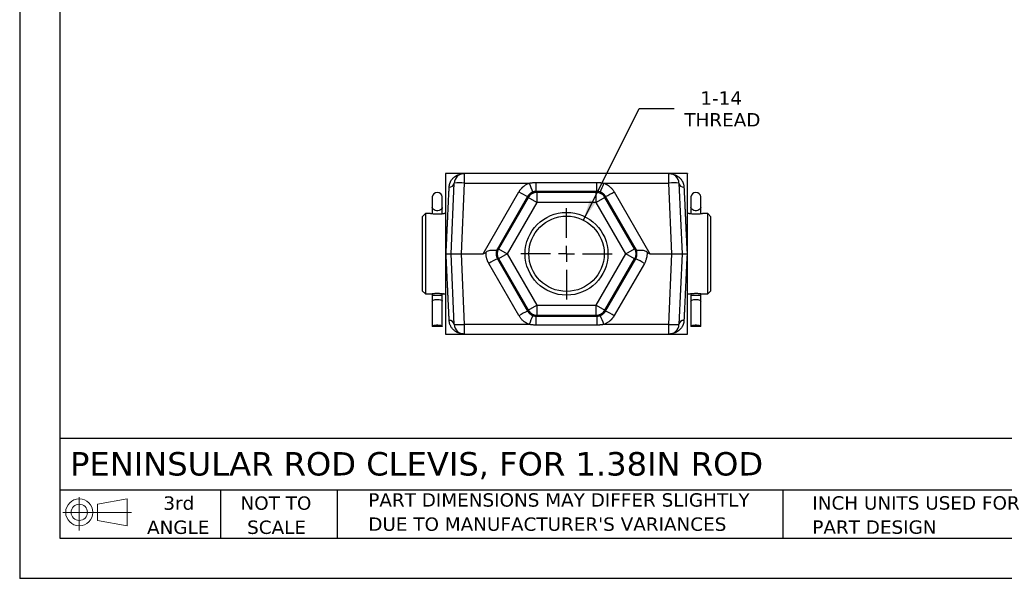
# Model space of a CAD drawing. Header units: inches. Extents: x 0 to 22, y 0 to 17.
# Tile 1 of 5: x 0 to 12.3, y 0 to 7. Entities that reach past the tile are written whole.
import ezdxf

# ---------------------------------------------------------------- set-up
doc = ezdxf.new("R2010")
doc.units = ezdxf.units.IN
doc.header["$LTSCALE"] = 2
doc.header["$MEASUREMENT"] = 0
doc.linetypes.add('SLD-Center', pattern=[0.75, 0.6, -0.05, 0.05, -0.05])
doc.linetypes.add('SLD-Solid', pattern=[0])
doc.layers.add('CENTER', color=40, linetype='SLD-Center')
doc.layers.add('SLD-DEFPOINTS', color=7, linetype='Continuous')
doc.layers.add('DIMENSIONS', color=140, linetype='SLD-Solid', lineweight=25)
doc.layers.add('TEXT', color=140, linetype='SLD-Solid', lineweight=25)
doc.styles.add('SLDTEXTSTYLE0', font='VERDANA.TTF')
doc.dimstyles.new('SLDDIMSTYLE4', dxfattribs={"dimtxt": 0.169922, "dimasz": 0.26, "dimexe": 0, "dimexo": 0.0625, "dimgap": 0.04248, "dimtad": 0, "dimtih": 1, "dimtoh": 1, "dimrnd": 1e-09, "dimzin": 12, "dimdsep": 46, "dimtxsty": 'SLDTEXTSTYLE0', "dimsah": 1, "dimcen": 0, "dimadec": 0, "dimazin": 3, "dimtfac": 1, "dimtofl": 0, "dimtmove": 0, "dimatfit": 3, "dimfxl": 0, "dimfrac": 2, "dimtolj": 1, "dimtzin": 12, "dimarcsym": 0})

# ---------------------------------------------------------------- blocks, each defined once
blk = doc.blocks.new('Block11')
at = {"color": 7, "linetype": 'SLD-Solid', "lineweight": 18}
for p, q in [((0.204, 0.418), (0.204, 0)), ((0.431, 0.328), (0.801, 0.396)), ((0.801, 0.396), (0.801, 0.058)), ((0.431, 0.126), (0.431, 0.328)), ((0, 0.227), (0.856, 0.227)), ((0.431, 0.126), (0.801, 0.058))]:
    blk.add_line(p, q, dxfattribs=at)
for radius in [0.169, 0.101]:
    blk.add_circle((0.204, 0.227), radius, dxfattribs=at)
blk = doc.blocks.new('Block12')
at = {"layer": 'SLD-DEFPOINTS'}
blk.add_blockref('Block11', (0, 0), dxfattribs=at)
blk = doc.blocks.new('SW_NOTE_0_2')
at = {"layer": 'TEXT', "color": 0, "char_height": 0.16667, "attachment_point": 1, "style": 'SLDTEXTSTYLE0'}
for s, insert in [('PART DIMENSIONS MAY DIFFER SLIGHTLY ', (0, 0.212)), ("DUE TO MANUFACTURER'S VARIANCES", (0, -0.089))]:
    blk.add_mtext(s, dxfattribs=dict(at, insert=insert))
blk = doc.blocks.new('SW_NOTE_0_3')
at = {"layer": 'TEXT', "color": 0, "char_height": 0.1667, "attachment_point": 2, "style": 'SLDTEXTSTYLE0'}
for s, insert in [('NOT TO', (0.414, 0.212)), ('SCALE', (0.422, -0.089))]:
    blk.add_mtext(s, dxfattribs=dict(at, insert=insert))
blk = doc.blocks.new('SW_NOTE_0_4')
at = {"layer": 'TEXT', "color": 0, "char_height": 0.1667, "attachment_point": 2, "style": 'SLDTEXTSTYLE0'}
for s, insert in [('3rd', (0.182, 0.212)), ('ANGLE', (0.175, -0.089))]:
    blk.add_mtext(s, dxfattribs=dict(at, insert=insert))
blk = doc.blocks.new('SW_NOTE_0_5')
at = {"layer": 'TEXT', "color": 0, "char_height": 0.16667, "attachment_point": 1, "style": 'SLDTEXTSTYLE0'}
for s, insert in [('INCH UNITS USED FOR ', (0, 0.212)), ('PART DESIGN', (0, -0.089))]:
    blk.add_mtext(s, dxfattribs=dict(at, insert=insert))
blk = doc.blocks.new('_D_8')
at = {"layer": 'DIMENSIONS'}
for p, q in [((7.018, 4.464), (7.711, 5.856)), ((7.711, 5.856), (8.149, 5.856))]:
    blk.add_line(p, q, dxfattribs=at)
blk.add_solid([(7.018, 4.464), (7.169, 4.678), (7.098, 4.714)], dxfattribs=at)
at = {"layer": 'DIMENSIONS', "char_height": 0.1667, "attachment_point": 1, "style": 'SLDTEXTSTYLE0'}
for s, insert in [('1-14', (8.473, 6.067)), ('THREAD', (8.274, 5.797))]:
    blk.add_mtext(s, dxfattribs=dict(at, insert=insert))
blk = doc.blocks.new('SW_CENTERMARKSYMBOL_1')
at = {"layer": 'CENTER', "color": 0}
for p, q in [((0, 0.2), (0, 0.56875)), ((-0.2, 0), (-0.56875, 0)), ((0, 0), (-0.1, 0)), ((0, 0), (0, 0.1)), ((0, 0), (0, -0.1)), ((0, 0), (0.1, 0)), ((0.2, 0), (0.56875, 0)), ((0, -0.2), (0, -0.56875))]:
    blk.add_line(p, q, dxfattribs=at)

msp = doc.modelspace()

# ---------------------------------------------------------------- linework, layer by layer
at = {"color": 7, "linetype": 'SLD-Solid'}
for p in [(0, 17), (22, 0)]:
    msp.add_line(p, (0, 0), dxfattribs=at)
for p, q in [((5.534, 5.044), (5.301, 5.044)), ((5.303, 5.044), (5.301, 5.044)), ((5.534, 5.044), (5.534, 4.924)), ((8.083, 5.044), (5.534, 5.044)), ((8.316, 5.044), (8.083, 5.044)), ((8.083, 4.924), (8.083, 5.044)), ((5.301, 5.004), (5.301, 3.083)), ((5.371, 4.044), (5.409, 4.924)), ((5.534, 4.924), (5.496, 4.044)), ((5.534, 4.924), (6.344, 4.924)), ((6.432, 4.821), (6.432, 4.932)), ((6.432, 4.932), (7.185, 4.932)), ((7.185, 4.821), (7.185, 4.932)), ((7.273, 4.924), (8.083, 4.924)), ((8.121, 4.044), (8.083, 4.924)), ((8.208, 4.924), (8.246, 4.044)), ((8.316, 3.083), (8.316, 5.004)), ((5.771, 4.044), (6.216, 4.815)), ((6.432, 4.821), (6.439, 4.809)), ((7.185, 4.821), (6.432, 4.821)), ((6.439, 4.809), (6.439, 4.684)), ((7.178, 4.809), (6.439, 4.809)), ((7.178, 4.809), (7.185, 4.821)), ((7.178, 4.684), (7.178, 4.809)), ((7.401, 4.815), (7.846, 4.044)), ((5.137, 4.752), (5.137, 4.62)), ((5.261, 4.62), (5.261, 4.752)), ((6.324, 4.758), (5.943, 4.098)), ((6.331, 4.747), (5.961, 4.106)), ((6.439, 4.684), (6.069, 4.044)), ((6.331, 4.747), (6.324, 4.758)), ((6.439, 4.684), (6.331, 4.747)), ((7.178, 4.684), (6.439, 4.684)), ((7.286, 4.747), (7.178, 4.684)), ((7.548, 4.044), (7.178, 4.684)), ((7.293, 4.758), (7.286, 4.747)), ((7.656, 4.106), (7.286, 4.747)), ((7.674, 4.098), (7.293, 4.758)), ((8.356, 4.752), (8.356, 4.62)), ((8.48, 4.62), (8.48, 4.752)), ((5.051, 4.544), (5.011, 4.504)), ((5.114, 4.544), (5.051, 4.544)), ((5.051, 4.544), (5.051, 3.544)), ((5.137, 4.62), (5.137, 4.541)), ((5.261, 4.541), (5.261, 4.62)), ((5.301, 4.544), (5.284, 4.544)), ((8.334, 4.544), (8.316, 4.544)), ((8.356, 4.62), (8.356, 4.541)), ((8.48, 4.543), (8.48, 4.62)), ((8.566, 4.544), (8.501, 4.544)), ((8.501, 4.544), (8.502, 4.544)), ((8.606, 4.504), (8.566, 4.544)), ((8.566, 3.544), (8.566, 4.544)), ((5.011, 4.504), (5.011, 3.584)), ((8.606, 4.044), (8.606, 4.504)), ((5.943, 4.098), (5.948, 4.106)), ((5.948, 4.106), (5.961, 4.106)), ((5.961, 4.106), (6.069, 4.044)), ((7.548, 4.044), (7.656, 4.106)), ((7.656, 4.106), (7.669, 4.106)), ((7.669, 4.106), (7.674, 4.098)), ((5.409, 3.164), (5.371, 4.044)), ((5.371, 4.044), (5.496, 4.044)), ((5.496, 4.044), (5.534, 3.164)), ((5.496, 4.044), (5.771, 4.044)), ((6.216, 3.273), (5.84, 3.924)), ((5.961, 3.981), (5.948, 3.981)), ((5.948, 3.981), (6.324, 3.33)), ((6.069, 4.044), (5.961, 3.981)), ((5.961, 3.981), (6.331, 3.341)), ((6.069, 4.044), (6.439, 3.404)), ((7.178, 3.404), (7.548, 4.044)), ((7.286, 3.341), (7.656, 3.981)), ((7.293, 3.33), (7.669, 3.981)), ((7.777, 3.924), (7.401, 3.273)), ((7.656, 3.981), (7.548, 4.044)), ((7.669, 3.981), (7.656, 3.981)), ((7.846, 4.044), (8.121, 4.044)), ((8.083, 3.164), (8.121, 4.044)), ((8.121, 4.044), (8.246, 4.044)), ((8.246, 4.044), (8.208, 3.164)), ((8.606, 3.584), (8.606, 4.044)), ((5.011, 3.584), (5.051, 3.544)), ((8.566, 3.544), (8.606, 3.584)), ((5.051, 3.544), (5.114, 3.544)), ((5.116, 3.544), (5.118, 3.545)), ((5.124, 3.546), (5.125, 3.546)), ((5.137, 3.548), (5.137, 3.53)), ((5.137, 3.53), (5.137, 3.455)), ((5.137, 3.53), (5.261, 3.53)), ((5.137, 3.455), (5.137, 3.139)), ((5.261, 3.53), (5.261, 3.548)), ((5.261, 3.455), (5.261, 3.53)), ((5.261, 3.139), (5.261, 3.455)), ((5.276, 3.545), (5.271, 3.546)), ((5.273, 3.546), (5.274, 3.546)), ((5.284, 3.544), (5.301, 3.544)), ((8.316, 3.544), (8.334, 3.544)), ((8.334, 3.544), (8.334, 3.544)), ((8.339, 3.545), (8.34, 3.545)), ((8.356, 3.547), (8.356, 3.53)), ((8.356, 3.53), (8.356, 3.455)), ((8.356, 3.53), (8.48, 3.53)), ((8.356, 3.455), (8.356, 3.139)), ((8.48, 3.53), (8.48, 3.547)), ((8.48, 3.455), (8.48, 3.53)), ((8.48, 3.139), (8.48, 3.455)), ((8.496, 3.545), (8.497, 3.545)), ((8.502, 3.544), (8.499, 3.545)), ((8.501, 3.544), (8.566, 3.544)), ((8.501, 3.544), (8.501, 3.544)), ((6.324, 3.33), (6.331, 3.341)), ((6.331, 3.341), (6.439, 3.404)), ((6.439, 3.404), (7.178, 3.404)), ((6.439, 3.404), (6.439, 3.279)), ((7.178, 3.404), (7.286, 3.341)), ((7.178, 3.279), (7.178, 3.404)), ((7.286, 3.341), (7.293, 3.33)), ((6.439, 3.279), (6.432, 3.267)), ((6.432, 3.267), (7.185, 3.267)), ((6.432, 3.156), (6.432, 3.267)), ((6.439, 3.279), (7.178, 3.279)), ((7.185, 3.267), (7.178, 3.279)), ((7.185, 3.267), (7.185, 3.156)), ((5.261, 3.139), (5.137, 3.139)), ((6.344, 3.164), (5.534, 3.164)), ((5.534, 3.164), (5.534, 3.044)), ((7.185, 3.156), (6.432, 3.156)), ((8.083, 3.164), (7.273, 3.164)), ((8.083, 3.044), (8.083, 3.164)), ((8.48, 3.139), (8.356, 3.139)), ((5.301, 3.044), (5.534, 3.044)), ((5.534, 3.044), (8.083, 3.044)), ((8.083, 3.044), (8.316, 3.044)), ((8.314, 3.044), (8.316, 3.044))]:
    msp.add_line(p, q)
at = {"flags": 128}
for points in [[(5.261, 4.62), (5.258, 4.609), (5.25, 4.599), (5.238, 4.59), (5.224, 4.584), (5.207, 4.581), (5.191, 4.581), (5.174, 4.584), (5.16, 4.59), (5.148, 4.599), (5.14, 4.609), (5.137, 4.62)], [(5.199, 4.536), (5.199, 4.536), (5.199, 4.536)], [(8.48, 4.62), (8.477, 4.609), (8.469, 4.599), (8.457, 4.59), (8.443, 4.584), (8.426, 4.581), (8.41, 4.581), (8.393, 4.584), (8.379, 4.59), (8.367, 4.599), (8.359, 4.609), (8.356, 4.62)], [(8.438, 4.537), (8.438, 4.537), (8.437, 4.537)], [(5.114, 3.544), (5.117, 3.544), (5.118, 3.544)], [(5.137, 3.455), (5.14, 3.46), (5.148, 3.465), (5.16, 3.47), (5.174, 3.473), (5.191, 3.474), (5.207, 3.474), (5.224, 3.473), (5.238, 3.47), (5.25, 3.465), (5.258, 3.46), (5.261, 3.455)], [(5.28, 3.544), (5.281, 3.544), (5.284, 3.544)], [(8.356, 3.455), (8.359, 3.46), (8.367, 3.465), (8.379, 3.47), (8.393, 3.473), (8.41, 3.474), (8.426, 3.474), (8.443, 3.473), (8.457, 3.47), (8.469, 3.465), (8.477, 3.46), (8.48, 3.455)], [(8.497, 3.545), (8.498, 3.545), (8.501, 3.544)], [(5.137, 3.139), (5.14, 3.144), (5.148, 3.149), (5.16, 3.154), (5.174, 3.156), (5.191, 3.158), (5.207, 3.158), (5.224, 3.156), (5.238, 3.154), (5.25, 3.149), (5.258, 3.144), (5.261, 3.139)], [(8.356, 3.139), (8.359, 3.144), (8.367, 3.149), (8.379, 3.154), (8.393, 3.156), (8.41, 3.158), (8.426, 3.158), (8.443, 3.156), (8.457, 3.154), (8.469, 3.149), (8.477, 3.144), (8.48, 3.139)]]:
    msp.add_lwpolyline(points, dxfattribs=at)
for radius in [0.516, 0.469]:
    msp.add_circle((6.808, 4.044), radius)
for centre, radius, start, end in [((5.534, 4.919), 0.125, 90, 177.5), ((8.083, 4.919), 0.125, 2.5, 90), ((5.352, 4.932), 0.0575, 264.5253, 351.9763), ((5.472, 4.207), 0.72, 85.0251, 94.9749), ((8.24, 5.608), 2.015, 199.8271, 203.2364), ((5.377, 5.608), 2.015, 336.7636, 340.1729), ((8.145, 4.207), 0.72, 85.0251, 94.9749), ((8.264, 4.932), 0.0575, 188.0237, 275.4747), ((5.199, 4.747), 0.0625, 4.5886, 175.4114), ((6.66, 5.528), 0.84, 238.0368, 246.387), ((6.439, 4.684), 0.125, 90.0107, 149.9893), ((7.178, 4.684), 0.125, 30.0107, 89.9893), ((6.956, 5.528), 0.84, 293.613, 301.9632), ((8.418, 4.747), 0.0625, 4.5886, 175.4114), ((6.069, 4.044), 0.125, 150.0107, 209.9893), ((7.548, 4.044), 0.125, 330.0107, 29.9893), ((6.285, 3.212), 0.84, 113.613, 121.9632), ((7.332, 3.212), 0.84, 58.0368, 66.387), ((6.66, 2.56), 0.84, 113.613, 121.9632), ((6.439, 3.404), 0.125, 210.0107, 269.9893), ((7.178, 3.404), 0.125, 270.0107, 329.9893), ((6.956, 2.56), 0.84, 58.0368, 66.387), ((5.352, 3.156), 0.0575, 8.0237, 95.4747), ((8.24, 2.48), 2.015, 156.7636, 160.1729), ((5.377, 2.48), 2.015, 19.8271, 23.2364), ((8.264, 3.156), 0.0575, 84.5253, 171.9763), ((5.472, 3.881), 0.72, 265.0251, 274.9749), ((5.534, 3.169), 0.125, 182.5, 270), ((8.145, 3.881), 0.72, 265.0251, 274.9749), ((8.083, 3.169), 0.125, 270, 357.5)]:
    msp.add_arc(centre, radius, start, end)
for centre, major_axis, start_param, end_param in [((6.594, 5.477), (0.828, 1.431), 3.185291, 3.354297), ((7.023, 5.477), (-0.828, 1.431), 2.928889, 3.097895)]:
    msp.add_ellipse(centre, major_axis=major_axis, ratio=0.075562, start_param=start_param, end_param=end_param)
for points, knots in [([(5.303, 5.044), (5.303, 5.044), (5.303, 5.044), (5.303, 5.043), (5.302, 5.042), (5.302, 5.041), (5.302, 5.039), (5.302, 5.037), (5.302, 5.034), (5.302, 5.031), (5.302, 5.028), (5.302, 5.024), (5.302, 5.02), (5.301, 5.015), (5.301, 5.01), (5.301, 5.006), (5.301, 5.004)], [0, 0, 0, 0, 0.071427, 0.142854, 0.214281, 0.285709, 0.357136, 0.428564, 0.499992, 0.57142, 0.642849, 0.714278, 0.785708, 0.857138, 0.928569, 1, 1, 1, 1]), ([(5.347, 4.875), (5.347, 4.878), (5.347, 4.883), (5.348, 4.891), (5.35, 4.899), (5.351, 4.906), (5.353, 4.914), (5.356, 4.921), (5.358, 4.929), (5.362, 4.936), (5.365, 4.944), (5.373, 4.959), (5.388, 4.98), (5.413, 5.003), (5.441, 5.022), (5.465, 5.032), (5.487, 5.038), (5.501, 5.041), (5.517, 5.044), (5.528, 5.044), (5.534, 5.044)], [0, 0, 0, 0, 0.022721, 0.045928, 0.069633, 0.093849, 0.118589, 0.143863, 0.169681, 0.196055, 0.222991, 0.250501, 0.368926, 0.500346, 0.61662, 0.749172, 0.808235, 0.874577, 0.926792, 1, 1, 1, 1]), ([(8.083, 5.044), (8.085, 5.044), (8.09, 5.044), (8.098, 5.043), (8.104, 5.043), (8.109, 5.042), (8.118, 5.041), (8.13, 5.038), (8.152, 5.032), (8.176, 5.022), (8.204, 5.003), (8.228, 4.98), (8.245, 4.957), (8.254, 4.939), (8.259, 4.927), (8.264, 4.914), (8.267, 4.901), (8.269, 4.888), (8.27, 4.88), (8.27, 4.875)], [0, 0, 0, 0, 0.031803, 0.060248, 0.085333, 0.107061, 0.125429, 0.191768, 0.250835, 0.383385, 0.499663, 0.631081, 0.74951, 0.795038, 0.838992, 0.881415, 0.922355, 0.961864, 1, 1, 1, 1]), ([(8.316, 5.004), (8.316, 5.006), (8.316, 5.01), (8.316, 5.015), (8.315, 5.02), (8.315, 5.024), (8.315, 5.028), (8.315, 5.031), (8.315, 5.034), (8.315, 5.037), (8.315, 5.039), (8.314, 5.041), (8.314, 5.042), (8.314, 5.043), (8.314, 5.044), (8.314, 5.044), (8.314, 5.044)], [0, 0, 0, 0, 0.071431, 0.142862, 0.214292, 0.285722, 0.357151, 0.42858, 0.500008, 0.571436, 0.642864, 0.714291, 0.785719, 0.857146, 0.928573, 1, 1, 1, 1]), ([(6.216, 4.815), (6.217, 4.818), (6.221, 4.824), (6.226, 4.832), (6.231, 4.839), (6.237, 4.847), (6.243, 4.854), (6.25, 4.861), (6.256, 4.868), (6.263, 4.875), (6.272, 4.883), (6.284, 4.892), (6.298, 4.902), (6.313, 4.91), (6.328, 4.918), (6.339, 4.922), (6.344, 4.924)], [0, 0, 0, 0, 0.05596, 0.111633, 0.167101, 0.222445, 0.277746, 0.333088, 0.388553, 0.44422, 0.500173, 0.600614, 0.70034, 0.799826, 0.899554, 1, 1, 1, 1]), ([(6.344, 4.924), (6.348, 4.925), (6.356, 4.927), (6.369, 4.928), (6.381, 4.93), (6.394, 4.931), (6.406, 4.932), (6.419, 4.932), (6.428, 4.932), (6.432, 4.932)], [0, 0, 0, 0, 0.140398, 0.281444, 0.423242, 0.565896, 0.709508, 0.854177, 1, 1, 1, 1]), ([(7.185, 4.932), (7.189, 4.932), (7.198, 4.932), (7.211, 4.932), (7.223, 4.931), (7.236, 4.93), (7.248, 4.928), (7.261, 4.927), (7.269, 4.925), (7.273, 4.924)], [0, 0, 0, 0, 0.145823, 0.290492, 0.434104, 0.576758, 0.718556, 0.859602, 1, 1, 1, 1]), ([(7.273, 4.924), (7.276, 4.923), (7.282, 4.921), (7.291, 4.917), (7.299, 4.913), (7.307, 4.908), (7.316, 4.904), (7.324, 4.898), (7.332, 4.893), (7.339, 4.887), (7.349, 4.88), (7.359, 4.87), (7.371, 4.857), (7.382, 4.844), (7.392, 4.83), (7.398, 4.82), (7.401, 4.815)], [0, 0, 0, 0, 0.055902, 0.111524, 0.166948, 0.222253, 0.277523, 0.332841, 0.388287, 0.443944, 0.499893, 0.600346, 0.700106, 0.799649, 0.899455, 1, 1, 1, 1]), ([(5.308, 4.044), (5.309, 4.051), (5.309, 4.064), (5.31, 4.083), (5.311, 4.101), (5.312, 4.119), (5.313, 4.136), (5.313, 4.153), (5.314, 4.169), (5.315, 4.184), (5.316, 4.199), (5.316, 4.213), (5.317, 4.226), (5.317, 4.239), (5.318, 4.251), (5.319, 4.262), (5.319, 4.273), (5.32, 4.302), (5.322, 4.347), (5.325, 4.407), (5.328, 4.463), (5.33, 4.512), (5.332, 4.554), (5.334, 4.591), (5.335, 4.626), (5.337, 4.66), (5.338, 4.693), (5.34, 4.724), (5.341, 4.753), (5.343, 4.78), (5.344, 4.806), (5.345, 4.831), (5.346, 4.854), (5.347, 4.868), (5.347, 4.875)], [0, 0, 0, 0, 0.020183, 0.039726, 0.058631, 0.076898, 0.094525, 0.111513, 0.127863, 0.143574, 0.158646, 0.173079, 0.186874, 0.200029, 0.212546, 0.224424, 0.235663, 0.246263, 0.314882, 0.38006, 0.441799, 0.500097, 0.545226, 0.589725, 0.633592, 0.676828, 0.719433, 0.761407, 0.80275, 0.843461, 0.883542, 0.922992, 0.961811, 1, 1, 1, 1]), ([(6.388, 4.813), (6.386, 4.812), (6.382, 4.81), (6.376, 4.808), (6.37, 4.804), (6.364, 4.801), (6.358, 4.797), (6.352, 4.792), (6.347, 4.787), (6.342, 4.782), (6.337, 4.777), (6.332, 4.771), (6.328, 4.765), (6.325, 4.761), (6.324, 4.758)], [0, 0, 0, 0, 0.077908, 0.156792, 0.236655, 0.3175, 0.399332, 0.482152, 0.565964, 0.650771, 0.736576, 0.82338, 0.911188, 1, 1, 1, 1]), ([(6.432, 4.821), (6.43, 4.821), (6.425, 4.821), (6.418, 4.82), (6.409, 4.819), (6.399, 4.817), (6.392, 4.814), (6.388, 4.813)], [0, 0, 0, 0, 0.151469, 0.318147, 0.50006, 0.750013, 1, 1, 1, 1]), ([(7.229, 4.813), (7.227, 4.814), (7.224, 4.815), (7.218, 4.816), (7.213, 4.818), (7.205, 4.819), (7.196, 4.821), (7.189, 4.821), (7.185, 4.821)], [0, 0, 0, 0, 0.12501, 0.250022, 0.375034, 0.500047, 0.748661, 1, 1, 1, 1]), ([(7.293, 4.758), (7.292, 4.76), (7.289, 4.764), (7.285, 4.77), (7.281, 4.776), (7.277, 4.781), (7.272, 4.786), (7.267, 4.79), (7.262, 4.794), (7.257, 4.798), (7.251, 4.802), (7.246, 4.805), (7.24, 4.808), (7.235, 4.811), (7.231, 4.812), (7.229, 4.813)], [0, 0, 0, 0, 0.0820167, 0.1631766, 0.2434819, 0.3229343, 0.4015362, 0.4792895, 0.5561965, 0.6322594, 0.7074808, 0.7818629, 0.8554084, 0.9281199, 1, 1, 1, 1]), ([(8.27, 4.875), (8.27, 4.871), (8.27, 4.864), (8.271, 4.852), (8.272, 4.839), (8.272, 4.827), (8.273, 4.813), (8.273, 4.799), (8.274, 4.785), (8.275, 4.77), (8.276, 4.755), (8.276, 4.74), (8.277, 4.724), (8.278, 4.707), (8.279, 4.69), (8.279, 4.672), (8.28, 4.654), (8.281, 4.636), (8.282, 4.617), (8.283, 4.597), (8.284, 4.578), (8.285, 4.557), (8.286, 4.536), (8.287, 4.506), (8.289, 4.463), (8.292, 4.407), (8.294, 4.347), (8.297, 4.298), (8.298, 4.262), (8.3, 4.238), (8.301, 4.212), (8.302, 4.184), (8.303, 4.152), (8.305, 4.119), (8.307, 4.082), (8.308, 4.057), (8.309, 4.044)], [0, 0, 0, 0, 0.020752, 0.041692, 0.06282, 0.084135, 0.105638, 0.127329, 0.149207, 0.171274, 0.193528, 0.215969, 0.238599, 0.261416, 0.284421, 0.307614, 0.330995, 0.354563, 0.37832, 0.402264, 0.426396, 0.450716, 0.475224, 0.49992, 0.558215, 0.619952, 0.68513, 0.753749, 0.775587, 0.79998, 0.826929, 0.856433, 0.888492, 0.923106, 0.960276, 1, 1, 1, 1]), ([(5.119, 4.543), (5.118, 4.543), (5.116, 4.544), (5.115, 4.544), (5.114, 4.544)], [0, 0, 0, 0, 0.429283, 1, 1, 1, 1]), ([(5.199, 4.536), (5.193, 4.536), (5.182, 4.536), (5.16, 4.538), (5.137, 4.54), (5.118, 4.543), (5.115, 4.544), (5.114, 4.544)], [0, 0, 0, 0, 0.125326, 0.251171, 0.501207, 0.751262, 1, 1, 1, 1]), ([(5.199, 4.536), (5.194, 4.536), (5.183, 4.537), (5.165, 4.537), (5.154, 4.539), (5.148, 4.539)], [0, 0, 0, 0, 0.281272, 0.561139, 1, 1, 1, 1]), ([(5.284, 4.544), (5.284, 4.544), (5.286, 4.544), (5.279, 4.543), (5.261, 4.54), (5.237, 4.538), (5.216, 4.536), (5.204, 4.536), (5.199, 4.536)], [0, 0, 0, 0, 0.000486, 0.25003, 0.499778, 0.749292, 0.874894, 1, 1, 1, 1]), ([(5.267, 4.541), (5.264, 4.541), (5.26, 4.54), (5.252, 4.539), (5.25, 4.539)], [0, 0, 0, 0, 0.761126, 1, 1, 1, 1]), ([(8.339, 4.543), (8.338, 4.543), (8.336, 4.544), (8.335, 4.544), (8.334, 4.544)], [0, 0, 0, 0, 0.436685, 1, 1, 1, 1]), ([(8.438, 4.537), (8.433, 4.537), (8.422, 4.536), (8.405, 4.536), (8.388, 4.537), (8.368, 4.539), (8.347, 4.541), (8.334, 4.544), (8.334, 4.544), (8.334, 4.544)], [0, 0, 0, 0, 0.108942, 0.217775, 0.326317, 0.435664, 0.652456, 0.869101, 1, 1, 1, 1]), ([(8.357, 4.54), (8.356, 4.54), (8.353, 4.541), (8.343, 4.542), (8.34, 4.543), (8.339, 4.543)], [0, 0, 0, 0, 0.063961, 0.468974, 1, 1, 1, 1]), ([(8.437, 4.537), (8.431, 4.537), (8.418, 4.536), (8.4, 4.537), (8.391, 4.537), (8.387, 4.537)], [0, 0, 0, 0, 0.386661, 0.772123, 1, 1, 1, 1]), ([(8.481, 4.541), (8.48, 4.54), (8.474, 4.54), (8.46, 4.538), (8.445, 4.537), (8.437, 4.537)], [0, 0, 0, 0, 0.104784, 0.553938, 1, 1, 1, 1]), ([(8.502, 4.544), (8.502, 4.544), (8.503, 4.544), (8.492, 4.542), (8.474, 4.539), (8.454, 4.538), (8.444, 4.537), (8.438, 4.537)], [0, 0, 0, 0, 0.089287, 0.39254, 0.695597, 0.848405, 1, 1, 1, 1]), ([(8.497, 4.543), (8.496, 4.543), (8.493, 4.542), (8.484, 4.541), (8.481, 4.541)], [0, 0, 0, 0, 0.566737, 1, 1, 1, 1]), ([(5.84, 3.924), (5.838, 3.928), (5.835, 3.934), (5.83, 3.943), (5.826, 3.952), (5.822, 3.962), (5.819, 3.972), (5.816, 3.982), (5.812, 3.995), (5.809, 4.01), (5.807, 4.028), (5.806, 4.046), (5.807, 4.058), (5.807, 4.064)], [0, 0, 0, 0, 0.0717059, 0.1431096, 0.2143353, 0.2855078, 0.3567525, 0.4281942, 0.4999568, 0.625261, 0.7499232, 0.8746132, 1, 1, 1, 1]), ([(5.943, 4.098), (5.942, 4.096), (5.941, 4.094), (5.938, 4.091), (5.937, 4.09), (5.932, 4.087), (5.929, 4.086), (5.921, 4.085), (5.917, 4.084), (5.907, 4.084), (5.901, 4.084), (5.888, 4.084), (5.882, 4.085), (5.867, 4.084), (5.86, 4.084), (5.844, 4.082), (5.836, 4.08), (5.821, 4.074), (5.813, 4.07), (5.807, 4.064)], [0, 0, 0, 0, 0.0625, 0.0625, 0.125, 0.125, 0.25, 0.25, 0.375, 0.375, 0.5, 0.5, 0.625, 0.625, 0.75, 0.75, 0.875, 0.875, 1, 1, 1, 1]), ([(5.948, 4.106), (5.947, 4.104), (5.945, 4.1), (5.942, 4.094), (5.939, 4.088), (5.937, 4.082), (5.936, 4.076), (5.934, 4.071), (5.933, 4.066), (5.933, 4.061), (5.932, 4.057), (5.932, 4.053), (5.932, 4.05), (5.931, 4.047), (5.931, 4.04), (5.932, 4.03), (5.934, 4.017), (5.938, 4.004), (5.942, 3.992), (5.946, 3.985), (5.948, 3.981)], [0, 0, 0, 0, 0.056583, 0.110153, 0.160709, 0.208252, 0.252781, 0.294296, 0.332798, 0.368285, 0.400759, 0.430218, 0.456663, 0.480094, 0.500511, 0.60891, 0.713055, 0.812949, 0.908596, 1, 1, 1, 1]), ([(7.685, 4.044), (7.685, 4.046), (7.685, 4.051), (7.685, 4.059), (7.683, 4.069), (7.68, 4.08), (7.676, 4.093), (7.671, 4.102), (7.669, 4.106)], [0, 0, 0, 0, 0.096011, 0.220294, 0.372844, 0.553651, 0.762707, 1, 1, 1, 1]), ([(7.81, 4.064), (7.804, 4.07), (7.796, 4.074), (7.781, 4.08), (7.773, 4.082), (7.757, 4.084), (7.75, 4.084), (7.735, 4.085), (7.728, 4.084), (7.716, 4.084), (7.71, 4.084), (7.7, 4.084), (7.696, 4.085), (7.688, 4.086), (7.685, 4.087), (7.68, 4.09), (7.679, 4.091), (7.676, 4.094), (7.675, 4.096), (7.674, 4.098)], [0, 0, 0, 0, 0.125, 0.125, 0.25, 0.25, 0.375, 0.375, 0.5, 0.5, 0.625, 0.625, 0.75, 0.75, 0.875, 0.875, 0.9375, 0.9375, 1, 1, 1, 1]), ([(7.81, 4.064), (7.81, 4.061), (7.81, 4.054), (7.81, 4.044), (7.81, 4.033), (7.809, 4.023), (7.808, 4.012), (7.806, 4.002), (7.803, 3.989), (7.799, 3.974), (7.793, 3.957), (7.786, 3.94), (7.78, 3.93), (7.777, 3.924)], [0, 0, 0, 0, 0.071747, 0.143187, 0.214442, 0.285637, 0.356898, 0.42835, 0.500116, 0.62541, 0.750042, 0.874682, 1, 1, 1, 1]), ([(5.308, 4.044), (5.31, 4.044), (5.313, 4.044), (5.318, 4.044), (5.323, 4.044), (5.328, 4.044), (5.335, 4.044), (5.343, 4.044), (5.352, 4.044), (5.359, 4.044), (5.365, 4.044), (5.368, 4.044), (5.371, 4.044), (5.371, 4.044), (5.371, 4.044)], [0, 0, 0, 0, 0.047641, 0.096638, 0.146899, 0.198312, 0.250746, 0.373357, 0.500255, 0.602958, 0.70555, 0.806703, 0.905197, 1, 1, 1, 1]), ([(5.347, 3.213), (5.347, 3.217), (5.346, 3.224), (5.346, 3.236), (5.345, 3.249), (5.345, 3.261), (5.344, 3.275), (5.343, 3.289), (5.343, 3.303), (5.342, 3.317), (5.341, 3.333), (5.341, 3.348), (5.34, 3.364), (5.339, 3.381), (5.338, 3.398), (5.338, 3.416), (5.337, 3.434), (5.336, 3.452), (5.335, 3.471), (5.334, 3.491), (5.333, 3.51), (5.332, 3.531), (5.331, 3.552), (5.33, 3.582), (5.328, 3.625), (5.325, 3.681), (5.322, 3.741), (5.32, 3.79), (5.318, 3.826), (5.317, 3.85), (5.316, 3.876), (5.315, 3.904), (5.313, 3.936), (5.312, 3.969), (5.31, 4.006), (5.309, 4.031), (5.308, 4.044)], [0, 0, 0, 0, 0.020752, 0.041692, 0.06282, 0.084135, 0.105638, 0.127329, 0.149207, 0.171274, 0.193528, 0.215969, 0.238599, 0.261416, 0.284421, 0.307614, 0.330995, 0.354563, 0.37832, 0.402264, 0.426396, 0.450716, 0.475224, 0.49992, 0.558215, 0.619952, 0.68513, 0.753749, 0.775587, 0.79998, 0.826929, 0.856433, 0.888492, 0.923106, 0.960276, 1, 1, 1, 1]), ([(7.669, 3.981), (7.67, 3.983), (7.672, 3.987), (7.675, 3.993), (7.678, 4), (7.68, 4.007), (7.682, 4.014), (7.683, 4.021), (7.685, 4.028), (7.685, 4.036), (7.685, 4.041), (7.685, 4.044)], [0, 0, 0, 0, 0.1006079, 0.2038381, 0.3096924, 0.4181722, 0.529279, 0.643014, 0.7593784, 0.8783734, 1, 1, 1, 1]), ([(8.246, 4.044), (8.246, 4.044), (8.246, 4.044), (8.247, 4.044), (8.248, 4.044), (8.249, 4.044), (8.252, 4.044), (8.254, 4.044), (8.257, 4.044), (8.26, 4.044), (8.265, 4.044), (8.273, 4.044), (8.283, 4.044), (8.292, 4.044), (8.301, 4.044), (8.306, 4.044), (8.309, 4.044)], [0, 0, 0, 0, 0.0521773, 0.1056193, 0.1601755, 0.2156722, 0.2719158, 0.3286952, 0.3857873, 0.4429611, 0.499984, 0.6152612, 0.7494281, 0.8361908, 0.9198873, 1, 1, 1, 1]), ([(8.309, 4.044), (8.308, 4.037), (8.308, 4.024), (8.307, 4.005), (8.306, 3.987), (8.305, 3.969), (8.304, 3.952), (8.303, 3.935), (8.303, 3.919), (8.302, 3.904), (8.301, 3.889), (8.301, 3.875), (8.3, 3.862), (8.299, 3.849), (8.299, 3.837), (8.298, 3.826), (8.298, 3.815), (8.297, 3.786), (8.294, 3.741), (8.292, 3.681), (8.289, 3.625), (8.287, 3.576), (8.285, 3.534), (8.283, 3.497), (8.282, 3.462), (8.28, 3.428), (8.278, 3.395), (8.277, 3.364), (8.276, 3.335), (8.274, 3.308), (8.273, 3.282), (8.272, 3.257), (8.271, 3.234), (8.27, 3.22), (8.27, 3.213)], [0, 0, 0, 0, 0.020183, 0.039726, 0.058631, 0.076898, 0.094525, 0.111513, 0.127863, 0.143574, 0.158646, 0.173079, 0.186874, 0.200029, 0.212546, 0.224424, 0.235663, 0.246263, 0.314882, 0.38006, 0.441799, 0.500097, 0.545226, 0.589725, 0.633592, 0.676828, 0.719433, 0.761407, 0.80275, 0.843461, 0.883542, 0.922992, 0.961811, 1, 1, 1, 1]), ([(5.114, 3.544), (5.114, 3.544), (5.115, 3.544), (5.121, 3.545), (5.122, 3.545)], [0, 0, 0, 0, 0.902997, 1, 1, 1, 1]), ([(5.118, 3.545), (5.119, 3.545), (5.121, 3.545), (5.124, 3.546), (5.126, 3.546)], [0, 0, 0, 0, 0.536541, 1, 1, 1, 1]), ([(5.122, 3.545), (5.127, 3.546), (5.137, 3.548), (5.16, 3.55), (5.182, 3.552), (5.199, 3.552), (5.215, 3.552), (5.237, 3.55), (5.261, 3.548), (5.28, 3.545), (5.283, 3.544), (5.284, 3.544)], [0, 0, 0, 0, 0.129452, 0.274415, 0.347333, 0.419914, 0.492647, 0.565351, 0.710121, 0.85503, 1, 1, 1, 1]), ([(8.337, 3.545), (8.339, 3.545), (8.344, 3.546), (8.362, 3.549), (8.381, 3.55), (8.397, 3.551), (8.414, 3.552), (8.431, 3.552), (8.448, 3.551), (8.468, 3.549), (8.489, 3.546), (8.497, 3.545), (8.501, 3.544)], [0, 0, 0, 0, 0.111841, 0.259611, 0.333833, 0.407811, 0.482034, 0.555901, 0.630257, 0.704229, 0.852067, 1, 1, 1, 1]), ([(6.324, 3.33), (6.325, 3.328), (6.327, 3.324), (6.331, 3.318), (6.336, 3.312), (6.34, 3.307), (6.345, 3.302), (6.35, 3.298), (6.355, 3.294), (6.36, 3.29), (6.365, 3.286), (6.371, 3.283), (6.377, 3.28), (6.382, 3.277), (6.386, 3.276), (6.388, 3.275)], [0, 0, 0, 0, 0.082017, 0.163177, 0.243482, 0.322934, 0.401536, 0.479289, 0.556196, 0.632259, 0.707481, 0.781863, 0.855408, 0.92812, 1, 1, 1, 1]), ([(7.229, 3.275), (7.231, 3.276), (7.235, 3.278), (7.241, 3.28), (7.247, 3.284), (7.253, 3.287), (7.259, 3.291), (7.265, 3.296), (7.27, 3.301), (7.275, 3.306), (7.28, 3.311), (7.285, 3.317), (7.289, 3.323), (7.292, 3.327), (7.293, 3.33)], [0, 0, 0, 0, 0.077908, 0.156792, 0.236655, 0.3175, 0.399332, 0.482152, 0.565964, 0.650771, 0.736576, 0.82338, 0.911188, 1, 1, 1, 1]), ([(5.534, 3.044), (5.532, 3.044), (5.526, 3.044), (5.519, 3.045), (5.513, 3.045), (5.507, 3.046), (5.499, 3.047), (5.487, 3.05), (5.465, 3.056), (5.441, 3.066), (5.413, 3.085), (5.388, 3.108), (5.372, 3.131), (5.363, 3.149), (5.357, 3.161), (5.353, 3.174), (5.35, 3.187), (5.348, 3.2), (5.347, 3.208), (5.347, 3.213)], [0, 0, 0, 0, 0.031803, 0.060248, 0.085333, 0.107061, 0.125429, 0.191768, 0.250835, 0.383385, 0.499663, 0.631081, 0.74951, 0.795038, 0.838992, 0.881415, 0.922355, 0.961864, 1, 1, 1, 1]), ([(6.344, 3.164), (6.341, 3.165), (6.335, 3.167), (6.326, 3.171), (6.318, 3.175), (6.309, 3.18), (6.301, 3.184), (6.293, 3.19), (6.285, 3.195), (6.278, 3.201), (6.268, 3.208), (6.257, 3.218), (6.246, 3.231), (6.235, 3.244), (6.225, 3.258), (6.219, 3.268), (6.216, 3.273)], [0, 0, 0, 0, 0.055902, 0.111524, 0.166948, 0.222253, 0.277523, 0.332841, 0.388287, 0.443944, 0.499893, 0.600346, 0.700106, 0.799649, 0.899455, 1, 1, 1, 1]), ([(6.388, 3.275), (6.39, 3.274), (6.393, 3.273), (6.399, 3.272), (6.404, 3.27), (6.411, 3.269), (6.421, 3.267), (6.428, 3.267), (6.432, 3.267)], [0, 0, 0, 0, 0.12501, 0.250022, 0.375034, 0.500047, 0.748661, 1, 1, 1, 1]), ([(7.185, 3.267), (7.187, 3.267), (7.192, 3.267), (7.199, 3.268), (7.208, 3.269), (7.218, 3.271), (7.225, 3.274), (7.229, 3.275)], [0, 0, 0, 0, 0.151469, 0.318147, 0.50006, 0.750013, 1, 1, 1, 1]), ([(7.401, 3.273), (7.4, 3.27), (7.396, 3.264), (7.391, 3.256), (7.386, 3.249), (7.38, 3.241), (7.374, 3.234), (7.367, 3.227), (7.361, 3.22), (7.354, 3.213), (7.345, 3.205), (7.333, 3.196), (7.319, 3.186), (7.304, 3.178), (7.289, 3.17), (7.278, 3.166), (7.273, 3.164)], [0, 0, 0, 0, 0.05596, 0.111633, 0.167101, 0.222445, 0.277746, 0.333088, 0.388553, 0.44422, 0.500173, 0.600614, 0.70034, 0.799826, 0.899554, 1, 1, 1, 1]), ([(8.27, 3.213), (8.27, 3.21), (8.269, 3.205), (8.269, 3.197), (8.267, 3.189), (8.266, 3.182), (8.264, 3.174), (8.261, 3.167), (8.258, 3.159), (8.255, 3.152), (8.252, 3.144), (8.244, 3.129), (8.228, 3.108), (8.204, 3.085), (8.176, 3.066), (8.152, 3.056), (8.13, 3.05), (8.116, 3.047), (8.099, 3.044), (8.089, 3.044), (8.083, 3.044)], [0, 0, 0, 0, 0.022721, 0.045928, 0.069633, 0.093849, 0.118589, 0.143863, 0.169681, 0.196055, 0.222991, 0.250501, 0.368926, 0.500346, 0.61662, 0.749172, 0.808235, 0.874577, 0.926792, 1, 1, 1, 1]), ([(5.301, 3.083), (5.301, 3.082), (5.301, 3.078), (5.301, 3.073), (5.302, 3.068), (5.302, 3.064), (5.302, 3.06), (5.302, 3.057), (5.302, 3.054), (5.302, 3.051), (5.302, 3.049), (5.302, 3.047), (5.302, 3.046), (5.303, 3.045), (5.303, 3.044), (5.303, 3.044), (5.303, 3.044)], [0, 0, 0, 0, 0.0714313, 0.1428621, 0.2142922, 0.2857219, 0.357151, 0.4285797, 0.5000081, 0.5714361, 0.6428639, 0.7142914, 0.7857187, 0.8571459, 0.928573, 1, 1, 1, 1]), ([(6.432, 3.156), (6.428, 3.156), (6.419, 3.156), (6.406, 3.156), (6.394, 3.157), (6.381, 3.158), (6.369, 3.16), (6.356, 3.161), (6.348, 3.163), (6.344, 3.164)], [0, 0, 0, 0, 0.145823, 0.290492, 0.434104, 0.576758, 0.718556, 0.859602, 1, 1, 1, 1]), ([(7.273, 3.164), (7.269, 3.163), (7.261, 3.161), (7.248, 3.16), (7.236, 3.158), (7.223, 3.157), (7.211, 3.156), (7.198, 3.156), (7.189, 3.156), (7.185, 3.156)], [0, 0, 0, 0, 0.140398, 0.281444, 0.423242, 0.565896, 0.709508, 0.854177, 1, 1, 1, 1]), ([(8.314, 3.044), (8.314, 3.044), (8.314, 3.044), (8.314, 3.045), (8.314, 3.046), (8.314, 3.047), (8.315, 3.049), (8.315, 3.051), (8.315, 3.054), (8.315, 3.057), (8.315, 3.06), (8.315, 3.064), (8.315, 3.068), (8.316, 3.073), (8.316, 3.078), (8.316, 3.082), (8.316, 3.083)], [0, 0, 0, 0, 0.071427, 0.142854, 0.214281, 0.285709, 0.357136, 0.428564, 0.499992, 0.57142, 0.642849, 0.714278, 0.785708, 0.857138, 0.928569, 1, 1, 1, 1])]:
    msp.add_open_spline(points, degree=3, knots=knots)
for points in [[(8.316, 5.004), (8.316, 5.036), (8.316, 5.049), (8.316, 5.042)], [(5.301, 3.083), (5.301, 3.052), (5.301, 3.039), (5.301, 3.046)]]:
    msp.add_open_spline(points, degree=3)
at = {"layer": 'TEXT'}
for p, q in [((0.5, 16.5), (0.5, 0.5)), ((21.5, 1.742), (0.5, 1.742)), ((21.5, 1.1), (0.5, 1.1)), ((2.5, 1.1), (2.5, 0.5)), ((3.954, 1.1), (3.954, 0.5)), ((9.5, 1.1), (9.5, 0.5)), ((0.5, 0.5), (21.5, 0.5))]:
    msp.add_line(p, q, dxfattribs=at)

# ---------------------------------------------------------------- block references
at = {"layer": 'CENTER'}
msp.add_blockref('SW_CENTERMARKSYMBOL_1', (6.808, 4.044), dxfattribs=at)
at = {"layer": 'SLD-DEFPOINTS'}
msp.add_blockref('Block12', (0.538, 0.595), dxfattribs=at)
at = {"layer": 'TEXT'}
for name, p in [('SW_NOTE_0_4', (1.799, 0.809)), ('SW_NOTE_0_3', (2.776, 0.809)), ('SW_NOTE_0_2', (4.34, 0.848)), ('SW_NOTE_0_5', (9.868, 0.811))]:
    msp.add_blockref(name, p, dxfattribs=at)

# ---------------------------------------------------------------- texts
at = {"layer": 'TEXT', "insert": (0.627, 1.573), "char_height": 0.29167, "attachment_point": 1, "style": 'SLDTEXTSTYLE0'}
msp.add_mtext('PENINSULAR ROD CLEVIS, FOR 1.38IN ROD', dxfattribs=at)

# ---------------------------------------------------------------- dimensions: what is measured, and where the dimension line sits
at = {"layer": 'DIMENSIONS'}
dim = msp.add_diameter_dim_2p(p1=(6.599, 3.624), p2=(7.018, 4.464), text='1-14\\PTHREAD', dimstyle='SLDDIMSTYLE4', override={"dimpost": '<>'}, dxfattribs=at)
dim.commit()
dim.dimension.update_dxf_attribs({"geometry": '_D_8', "text_midpoint": (8.735, 5.856), "dimtype": 163})

doc.saveas('drawing.dxf')
